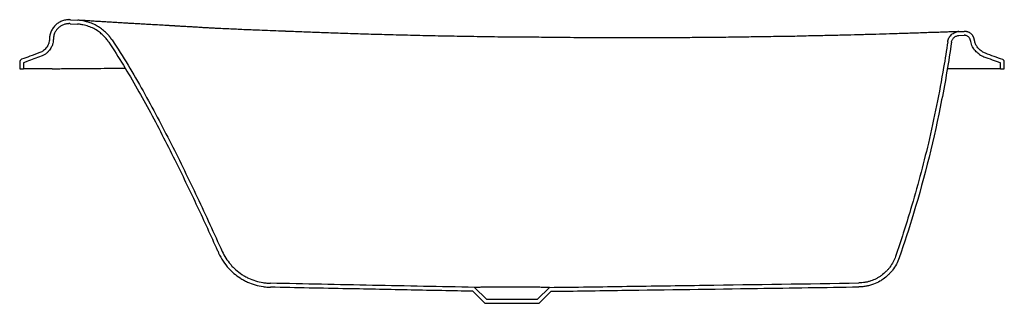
# Model space of a CAD drawing. Header units: millimetres. Extents: x 4747.36 to 4748.36, y 2475.31 to 2475.6.
import ezdxf

# ---------------------------------------------------------------- set-up
doc = ezdxf.new("R2010")
doc.units = ezdxf.units.MM
doc.layers.add('SANINDUSA', color=3, linetype='Continuous')

msp = doc.modelspace()

# ---------------------------------------------------------------- linework, layer by layer
at = {"layer": 'SANINDUSA'}
for p, q in [((4747.4122, 2475.6013), (4747.4199, 2475.6008)), ((4747.412, 2475.5973), (4747.4196, 2475.5968)), ((4748.3146, 2475.5893), (4748.32, 2475.5895)), ((4748.3147, 2475.5853), (4748.3202, 2475.5855)), ((4747.3607, 2475.5584), (4747.3607, 2475.5514)), ((4747.3607, 2475.5514), (4747.3647, 2475.5514)), ((4747.3647, 2475.5577), (4747.3647, 2475.5514)), ((4747.3936, 2475.5514), (4747.3647, 2475.5514)), ((4748.3567, 2475.5514), (4748.316, 2475.5514)), ((4748.3567, 2475.5514), (4748.3567, 2475.5577)), ((4748.3567, 2475.5514), (4748.3607, 2475.5514)), ((4748.3607, 2475.5514), (4748.3607, 2475.5584)), ((4747.8331, 2475.3135), (4747.8209, 2475.3256)), ((4747.8347, 2475.3175), (4747.8226, 2475.3296)), ((4747.8988, 2475.3296), (4747.8867, 2475.3175)), ((4747.9005, 2475.3256), (4747.8884, 2475.3135)), ((4747.8331, 2475.3135), (4747.8884, 2475.3135)), ((4747.8347, 2475.3175), (4747.8867, 2475.3175))]:
    msp.add_line(p, q, dxfattribs=at)
for points, knots in [([(4747.4122, 2475.6013), (4747.4121, 2475.6013), (4747.4118, 2475.6013), (4747.4113, 2475.6014), (4747.4109, 2475.6014), (4747.4104, 2475.6014), (4747.41, 2475.6013), (4747.4095, 2475.6013), (4747.4091, 2475.6013), (4747.4087, 2475.6012), (4747.4077, 2475.6011), (4747.4062, 2475.6008), (4747.4043, 2475.6003), (4747.4024, 2475.5995), (4747.4, 2475.5982), (4747.3973, 2475.5962), (4747.3951, 2475.5937), (4747.3936, 2475.5914), (4747.3927, 2475.5896), (4747.3919, 2475.5878), (4747.3915, 2475.5862), (4747.3913, 2475.585), (4747.3911, 2475.5842), (4747.391, 2475.5834), (4747.391, 2475.5826), (4747.3909, 2475.5821), (4747.3909, 2475.5818)], [0, 0, 0, 0, 0.01392, 0.02781, 0.04167, 0.0555, 0.06931, 0.08311, 0.09691, 0.11071, 0.12451, 0.18719, 0.24985, 0.31237, 0.37488, 0.49968, 0.62489, 0.68724, 0.7496, 0.81227, 0.87496, 0.90001, 0.925, 0.94996, 0.97495, 1, 1, 1, 1]), ([(4747.4545, 2475.5808), (4747.4544, 2475.581), (4747.4541, 2475.5813), (4747.4538, 2475.5819), (4747.4534, 2475.5824), (4747.453, 2475.5829), (4747.4527, 2475.5834), (4747.4523, 2475.5839), (4747.4519, 2475.5844), (4747.4511, 2475.5854), (4747.4498, 2475.5868), (4747.4479, 2475.5886), (4747.446, 2475.5904), (4747.4432, 2475.5925), (4747.4396, 2475.595), (4747.4349, 2475.5973), (4747.43, 2475.5991), (4747.4258, 2475.6001), (4747.4228, 2475.6006), (4747.4213, 2475.6007), (4747.4205, 2475.6008), (4747.4201, 2475.6008), (4747.4199, 2475.6008)], [0, 0, 0, 0, 0.015278, 0.030547, 0.04581, 0.061069, 0.076328, 0.091589, 0.106856, 0.122132, 0.184413, 0.246707, 0.309835, 0.372977, 0.500057, 0.627136, 0.753352, 0.877876, 0.939286, 0.969736, 0.98471, 1, 1, 1, 1]), ([(4747.4272, 2475.6004), (4747.4265, 2475.6004), (4747.4244, 2475.6005), (4747.4221, 2475.6007), (4747.4202, 2475.6008), (4747.42, 2475.6008), (4747.4199, 2475.6008)], [0, 0, 0, 0, 0.13996, 0.42708, 0.71337, 1, 1, 1, 1]), ([(4747.5082, 2475.5956), (4747.5057, 2475.5957), (4747.5009, 2475.596), (4747.4942, 2475.5963), (4747.4882, 2475.5967), (4747.4828, 2475.597), (4747.478, 2475.5973), (4747.4737, 2475.5975), (4747.4693, 2475.5978), (4747.4645, 2475.5981), (4747.4592, 2475.5984), (4747.4537, 2475.5987), (4747.448, 2475.5991), (4747.442, 2475.5994), (4747.4362, 2475.5998), (4747.4311, 2475.6001), (4747.4286, 2475.6003), (4747.4272, 2475.6004)], [0, 0, 0, 0, 0.06449, 0.12517, 0.18137, 0.2332, 0.28071, 0.32396, 0.36404, 0.41784, 0.47931, 0.5481, 0.62424, 0.7079, 0.81669, 0.92351, 1, 1, 1, 1]), ([(4747.412, 2475.5973), (4747.4117, 2475.5973), (4747.4115, 2475.5974), (4747.411, 2475.5974), (4747.4108, 2475.5974), (4747.4103, 2475.5973), (4747.4101, 2475.5973), (4747.4093, 2475.5973), (4747.4088, 2475.5972), (4747.4077, 2475.597), (4747.4072, 2475.5969), (4747.4061, 2475.5966), (4747.4056, 2475.5965), (4747.404, 2475.5958), (4747.403, 2475.5953), (4747.4011, 2475.594), (4747.4002, 2475.5933), (4747.3986, 2475.5917), (4747.3979, 2475.5908), (4747.3967, 2475.5888), (4747.3962, 2475.5878), (4747.3956, 2475.586), (4747.3954, 2475.5852), (4747.3952, 2475.5841), (4747.3951, 2475.5839), (4747.3951, 2475.5833), (4747.395, 2475.5831), (4747.395, 2475.5828), (4747.395, 2475.5826), (4747.395, 2475.5824), (4747.395, 2475.5823), (4747.3949, 2475.5821), (4747.3949, 2475.582), (4747.3949, 2475.5818), (4747.3949, 2475.5817), (4747.3949, 2475.5817)], [0, 0, 0, 0, 0.02716, 0.02716, 0.05433, 0.05433, 0.08149, 0.08149, 0.14514, 0.14514, 0.20879, 0.20879, 0.27244, 0.27244, 0.40499, 0.40499, 0.53755, 0.53755, 0.6701, 0.6701, 0.80265, 0.80265, 0.8941, 0.8941, 0.92837, 0.92837, 0.9542, 0.9542, 0.96946, 0.96946, 0.98192, 0.98192, 0.99439, 0.99439, 1, 1, 1, 1]), ([(4747.4512, 2475.5786), (4747.4511, 2475.5787), (4747.451, 2475.5789), (4747.4508, 2475.5792), (4747.4507, 2475.5793), (4747.4505, 2475.5796), (4747.4504, 2475.5798), (4747.4502, 2475.58), (4747.4501, 2475.5802), (4747.4497, 2475.5806), (4747.4495, 2475.5809), (4747.4488, 2475.5819), (4747.4483, 2475.5825), (4747.4467, 2475.5842), (4747.4456, 2475.5853), (4747.4433, 2475.5874), (4747.4421, 2475.5884), (4747.4377, 2475.5916), (4747.4342, 2475.5934), (4747.4296, 2475.5949), (4747.4287, 2475.5952), (4747.4269, 2475.5957), (4747.4259, 2475.596), (4747.4244, 2475.5963), (4747.4239, 2475.5963), (4747.4227, 2475.5965), (4747.4221, 2475.5966), (4747.4213, 2475.5967), (4747.421, 2475.5967), (4747.4205, 2475.5968), (4747.4204, 2475.5968), (4747.42, 2475.5968), (4747.4198, 2475.5968), (4747.4196, 2475.5968)], [0, 0, 0, 0, 0.013703, 0.013703, 0.027706, 0.027706, 0.041709, 0.041709, 0.055712, 0.055712, 0.08672, 0.08672, 0.148526, 0.148526, 0.272138, 0.272138, 0.395751, 0.395751, 0.706011, 0.706011, 0.77959, 0.77959, 0.857946, 0.857946, 0.901517, 0.901517, 0.948511, 0.948511, 0.970902, 0.970902, 0.984008, 0.984008, 1, 1, 1, 1]), ([(4747.6307, 2475.5896), (4747.6283, 2475.5897), (4747.6185, 2475.59), (4747.6063, 2475.5905), (4747.5939, 2475.591), (4747.5864, 2475.5913), (4747.5789, 2475.5917), (4747.5711, 2475.592), (4747.5647, 2475.5923), (4747.5594, 2475.5926), (4747.5556, 2475.5928), (4747.5517, 2475.593), (4747.5486, 2475.5932), (4747.5461, 2475.5933), (4747.5439, 2475.5935), (4747.5417, 2475.5936), (4747.5398, 2475.5937), (4747.5383, 2475.5938), (4747.5368, 2475.5939), (4747.5351, 2475.594), (4747.5334, 2475.5941), (4747.5316, 2475.5942), (4747.5295, 2475.5943), (4747.5271, 2475.5945), (4747.5247, 2475.5946), (4747.5225, 2475.5947), (4747.5208, 2475.5948), (4747.5194, 2475.5949), (4747.5181, 2475.595), (4747.5164, 2475.5951), (4747.5147, 2475.5952), (4747.5131, 2475.5953), (4747.5117, 2475.5954), (4747.5101, 2475.5955), (4747.5089, 2475.5955), (4747.5083, 2475.5956), (4747.5082, 2475.5956)], [0, 0, 0, 0, 0.05656, 0.23201, 0.29162, 0.35145, 0.41142, 0.4716, 0.53881, 0.5654, 0.59866, 0.63082, 0.65985, 0.67514, 0.6919, 0.71372, 0.72983, 0.73777, 0.75262, 0.76718, 0.77941, 0.79449, 0.81245, 0.83353, 0.85641, 0.87512, 0.88956, 0.90114, 0.91086, 0.92509, 0.94387, 0.95551, 0.96838, 0.98246, 0.99777, 1, 1, 1, 1]), ([(4747.3909, 2475.5817), (4747.3909, 2475.5802), (4747.3906, 2475.5787), (4747.3901, 2475.5769), (4747.3899, 2475.5766), (4747.3896, 2475.5759), (4747.3895, 2475.5755), (4747.389, 2475.5745), (4747.3886, 2475.5739), (4747.3877, 2475.5727), (4747.3872, 2475.5721), (4747.3862, 2475.571), (4747.3856, 2475.5705), (4747.3847, 2475.5699), (4747.3844, 2475.5697), (4747.3838, 2475.5692), (4747.3835, 2475.569), (4747.3825, 2475.5685), (4747.3818, 2475.5682), (4747.3811, 2475.5679)], [0, 0, 0, 0, 0.25, 0.25, 0.3125, 0.3125, 0.375, 0.375, 0.5, 0.5, 0.625, 0.625, 0.75, 0.75, 0.8125, 0.8125, 0.875, 0.875, 1, 1, 1, 1]), ([(4747.3949, 2475.5816), (4747.3949, 2475.5802), (4747.3947, 2475.5787), (4747.3942, 2475.5768), (4747.3941, 2475.5763), (4747.3937, 2475.5752), (4747.3934, 2475.5746), (4747.393, 2475.5736), (4747.3927, 2475.5731), (4747.392, 2475.5719), (4747.3916, 2475.5712), (4747.3905, 2475.5698), (4747.3898, 2475.569), (4747.3884, 2475.5677), (4747.3877, 2475.567), (4747.3861, 2475.5659), (4747.3852, 2475.5654), (4747.3837, 2475.5647), (4747.3831, 2475.5644), (4747.3825, 2475.5642)], [0, 0, 0, 0, 0.18768, 0.18768, 0.26405, 0.26405, 0.34042, 0.34042, 0.41678, 0.41678, 0.52285, 0.52285, 0.6527, 0.6527, 0.78255, 0.78255, 0.9124, 0.9124, 1, 1, 1, 1]), ([(4747.4545, 2475.5808), (4747.4657, 2475.564), (4747.4761, 2475.5467), (4747.4909, 2475.5202), (4747.4957, 2475.5114), (4747.5052, 2475.4935), (4747.5099, 2475.4845), (4747.5236, 2475.4575), (4747.5324, 2475.4394), (4747.5497, 2475.4028), (4747.5581, 2475.3844), (4747.5665, 2475.366)], [0, 0, 0, 0, 0.25, 0.25, 0.375, 0.375, 0.5, 0.5, 0.75, 0.75, 1, 1, 1, 1]), ([(4747.8607, 2475.5836), (4747.8512, 2475.5837), (4747.8327, 2475.584), (4747.8056, 2475.5844), (4747.7797, 2475.5849), (4747.7551, 2475.5855), (4747.7318, 2475.5861), (4747.7099, 2475.5867), (4747.6894, 2475.5874), (4747.67, 2475.588), (4747.6518, 2475.5887), (4747.6389, 2475.5892), (4747.632, 2475.5895), (4747.6308, 2475.5895)], [0, 0, 0, 0, 0.12324, 0.24086, 0.35305, 0.45989, 0.56144, 0.65606, 0.74563, 0.83015, 0.90964, 0.98408, 1, 1, 1, 1]), ([(4747.8688, 2475.5836), (4747.8676, 2475.5837), (4747.8649, 2475.5837), (4747.8623, 2475.5836), (4747.8607, 2475.5836)], [0, 0, 0, 0, 0.47828, 1, 1, 1, 1]), ([(4748.1236, 2475.5841), (4748.117, 2475.584), (4748.1036, 2475.5838), (4748.083, 2475.5835), (4748.0622, 2475.5833), (4748.0412, 2475.5831), (4748.0203, 2475.583), (4747.9992, 2475.583), (4747.9754, 2475.5829), (4747.9489, 2475.583), (4747.9198, 2475.5831), (4747.8931, 2475.5834), (4747.8761, 2475.5836), (4747.8688, 2475.5837)], [0, 0, 0, 0, 0.08093, 0.16361, 0.2481, 0.32974, 0.41178, 0.49491, 0.57734, 0.69054, 0.80351, 0.9158, 1, 1, 1, 1]), ([(4748.1639, 2475.5849), (4748.161, 2475.5848), (4748.1548, 2475.5846), (4748.1452, 2475.5844), (4748.1346, 2475.5843), (4748.1274, 2475.5842), (4748.1236, 2475.5841)], [0, 0, 0, 0, 0.20813, 0.45303, 0.7167, 1, 1, 1, 1]), ([(4748.3146, 2475.5893), (4748.3145, 2475.5893), (4748.3144, 2475.5893), (4748.3137, 2475.5892), (4748.3125, 2475.5892), (4748.3108, 2475.5891), (4748.3088, 2475.5891), (4748.3066, 2475.589), (4748.3043, 2475.5889), (4748.3017, 2475.5888), (4748.2989, 2475.5887), (4748.2958, 2475.5886), (4748.2918, 2475.5884), (4748.2868, 2475.5883), (4748.2806, 2475.5881), (4748.2738, 2475.5878), (4748.2668, 2475.5876), (4748.2596, 2475.5874), (4748.252, 2475.5871), (4748.2423, 2475.5868), (4748.2303, 2475.5865), (4748.216, 2475.5861), (4748.2011, 2475.5857), (4748.1861, 2475.5853), (4748.1736, 2475.5851), (4748.1662, 2475.5849), (4748.1639, 2475.5849)], [0, 0, 0, 0, 0.030816, 0.061671, 0.092704, 0.124053, 0.155849, 0.180488, 0.205412, 0.230674, 0.256323, 0.28241, 0.308978, 0.350248, 0.3927, 0.436465, 0.479052, 0.520208, 0.562499, 0.605989, 0.677404, 0.751835, 0.823072, 0.896799, 0.967928, 1, 1, 1, 1]), ([(4748.3032, 2475.579), (4748.3033, 2475.5796), (4748.3034, 2475.5803), (4748.3038, 2475.5816), (4748.3041, 2475.5822), (4748.3047, 2475.5835), (4748.3051, 2475.5841), (4748.306, 2475.5852), (4748.3065, 2475.5857), (4748.3075, 2475.5867), (4748.3081, 2475.5871), (4748.3094, 2475.5879), (4748.31, 2475.5882), (4748.3113, 2475.5887), (4748.312, 2475.5889), (4748.3133, 2475.5892), (4748.3139, 2475.5893), (4748.3146, 2475.5893)], [0, 0, 0, 0, 0.125, 0.125, 0.25, 0.25, 0.375, 0.375, 0.5, 0.5, 0.625, 0.625, 0.75, 0.75, 0.875, 0.875, 1, 1, 1, 1]), ([(4748.3071, 2475.5784), (4748.3072, 2475.5789), (4748.3073, 2475.5794), (4748.3076, 2475.5803), (4748.3078, 2475.5808), (4748.3082, 2475.5815), (4748.3085, 2475.5819), (4748.3091, 2475.5826), (4748.3094, 2475.583), (4748.3101, 2475.5836), (4748.3105, 2475.5839), (4748.3113, 2475.5844), (4748.3117, 2475.5846), (4748.3126, 2475.5849), (4748.3131, 2475.5851), (4748.3139, 2475.5852), (4748.3143, 2475.5853), (4748.3147, 2475.5853)], [0, 0, 0, 0, 0.14596, 0.14596, 0.26595, 0.26595, 0.38594, 0.38594, 0.50592, 0.50592, 0.62591, 0.62591, 0.74971, 0.74971, 0.88536, 0.88536, 1, 1, 1, 1]), ([(4748.3303, 2475.581), (4748.3303, 2475.5811), (4748.3302, 2475.5813), (4748.3302, 2475.5816), (4748.3301, 2475.5819), (4748.33, 2475.5822), (4748.3299, 2475.5825), (4748.3298, 2475.583), (4748.3295, 2475.5836), (4748.3291, 2475.5844), (4748.3286, 2475.5852), (4748.3279, 2475.5862), (4748.3268, 2475.5872), (4748.3256, 2475.5881), (4748.3245, 2475.5887), (4748.3236, 2475.589), (4748.3227, 2475.5892), (4748.3219, 2475.5894), (4748.3212, 2475.5895), (4748.3206, 2475.5895), (4748.3202, 2475.5895), (4748.32, 2475.5895)], [0, 0, 0, 0, 0.02084, 0.04165, 0.06243, 0.08322, 0.10402, 0.12486, 0.18745, 0.25004, 0.31236, 0.37468, 0.49985, 0.62426, 0.68693, 0.74961, 0.81187, 0.87414, 0.91612, 0.95802, 1, 1, 1, 1]), ([(4748.3263, 2475.5804), (4748.3263, 2475.5805), (4748.3263, 2475.5805), (4748.3263, 2475.5806), (4748.3263, 2475.5807), (4748.3263, 2475.5807), (4748.3263, 2475.5808), (4748.3262, 2475.5809), (4748.3262, 2475.581), (4748.3262, 2475.5812), (4748.3261, 2475.5813), (4748.326, 2475.5816), (4748.3259, 2475.5818), (4748.3257, 2475.5823), (4748.3256, 2475.5825), (4748.3253, 2475.5831), (4748.325, 2475.5834), (4748.3244, 2475.584), (4748.3241, 2475.5842), (4748.3234, 2475.5847), (4748.3231, 2475.5849), (4748.3223, 2475.5852), (4748.3219, 2475.5853), (4748.3214, 2475.5854), (4748.3212, 2475.5854), (4748.321, 2475.5855), (4748.3208, 2475.5855), (4748.3207, 2475.5855), (4748.3206, 2475.5855), (4748.3205, 2475.5855), (4748.3205, 2475.5855), (4748.3204, 2475.5855), (4748.3204, 2475.5855), (4748.3203, 2475.5855), (4748.3202, 2475.5855), (4748.3201, 2475.5855)], [0, 0, 0, 0, 0.01965, 0.01965, 0.03457, 0.03457, 0.04949, 0.04949, 0.08267, 0.08267, 0.11584, 0.11584, 0.19969, 0.19969, 0.28353, 0.28353, 0.42414, 0.42414, 0.56475, 0.56475, 0.70536, 0.70536, 0.84596, 0.84596, 0.89534, 0.89534, 0.93573, 0.93573, 0.95418, 0.95418, 0.96857, 0.96857, 0.98295, 0.98295, 1, 1, 1, 1]), ([(4748.3356, 2475.566), (4748.3344, 2475.5668), (4748.3333, 2475.5677), (4748.3317, 2475.5693), (4748.3311, 2475.5699), (4748.33, 2475.5713), (4748.3295, 2475.572), (4748.3286, 2475.5736), (4748.3282, 2475.5743), (4748.3275, 2475.576), (4748.3272, 2475.5769), (4748.3267, 2475.5787), (4748.3265, 2475.5795), (4748.3263, 2475.5804)], [0, 0, 0, 0, 0.24285, 0.24285, 0.39026, 0.39026, 0.54053, 0.54053, 0.69079, 0.69079, 0.85084, 0.85084, 1, 1, 1, 1]), ([(4748.3378, 2475.5693), (4748.3368, 2475.57), (4748.3359, 2475.5707), (4748.3346, 2475.572), (4748.3342, 2475.5724), (4748.3335, 2475.5734), (4748.3331, 2475.5739), (4748.3321, 2475.5754), (4748.3316, 2475.5764), (4748.331, 2475.5781), (4748.3308, 2475.5787), (4748.3305, 2475.5798), (4748.3304, 2475.5804), (4748.3303, 2475.581)], [0, 0, 0, 0, 0.25, 0.25, 0.375, 0.375, 0.5, 0.5, 0.75, 0.75, 0.875, 0.875, 1, 1, 1, 1]), ([(4747.4512, 2475.5786), (4747.4563, 2475.5709), (4747.4612, 2475.5631), (4747.4756, 2475.5394), (4747.4847, 2475.5233), (4747.498, 2475.4986), (4747.5025, 2475.4901), (4747.5113, 2475.473), (4747.5156, 2475.4644), (4747.5271, 2475.4412), (4747.5341, 2475.4265), (4747.548, 2475.397), (4747.5547, 2475.3822), (4747.5619, 2475.3663), (4747.5624, 2475.3654), (4747.5628, 2475.3644)], [0, 0, 0, 0, 0.11492, 0.11492, 0.34476, 0.34476, 0.46386, 0.46386, 0.58295, 0.58295, 0.78481, 0.78481, 0.98668, 0.98668, 1, 1, 1, 1]), ([(4748.3032, 2475.579), (4748.3019, 2475.5703), (4748.2965, 2475.5357), (4748.285, 2475.4787), (4748.2679, 2475.4149), (4748.2557, 2475.3768), (4748.2502, 2475.361)], [0.069516, 0.069516, 0.069516, 0.069516, 0.16681, 0.455307, 0.711574, 0.896295, 0.896295, 0.896295, 0.896295]), ([(4748.3071, 2475.5784), (4748.3043, 2475.5588), (4748.3009, 2475.5393), (4748.2895, 2475.481), (4748.28, 2475.4425), (4748.264, 2475.3895), (4748.2591, 2475.3746), (4748.254, 2475.3597)], [0.069516, 0.069516, 0.069516, 0.069516, 0.287488, 0.287488, 0.723433, 0.723433, 0.896295, 0.896295, 0.896295, 0.896295]), ([(4747.3627, 2475.5612), (4747.3624, 2475.5611), (4747.3621, 2475.5609), (4747.3618, 2475.5606), (4747.3617, 2475.5605), (4747.3615, 2475.5603), (4747.3614, 2475.5602), (4747.3612, 2475.5599), (4747.3611, 2475.5598), (4747.361, 2475.5595), (4747.3609, 2475.5594), (4747.3608, 2475.5591), (4747.3608, 2475.559), (4747.3607, 2475.5587), (4747.3607, 2475.5585), (4747.3607, 2475.5584)], [0, 0, 0, 0, 0.25, 0.25, 0.375, 0.375, 0.5, 0.5, 0.625, 0.625, 0.75, 0.75, 0.875, 0.875, 1, 1, 1, 1]), ([(4747.3811, 2475.5679), (4747.3777, 2475.5667), (4747.3716, 2475.5644), (4747.3655, 2475.5622), (4747.3627, 2475.5612)], [0, 0, 0, 0, 0.54939, 1, 1, 1, 1]), ([(4747.3825, 2475.5642), (4747.3777, 2475.5624), (4747.3728, 2475.5606), (4747.3669, 2475.5585), (4747.3658, 2475.5581), (4747.3647, 2475.5577)], [0, 0, 0, 0, 0.78752, 0.78752, 0.964442, 0.964442, 0.964442, 0.964442]), ([(4748.3356, 2475.566), (4748.3363, 2475.5655), (4748.337, 2475.5651), (4748.3385, 2475.5644), (4748.3392, 2475.5641), (4748.3399, 2475.5638)], [0, 0, 0, 0, 0.51797, 0.51797, 1, 1, 1, 1]), ([(4748.3412, 2475.5676), (4748.3442, 2475.5665), (4748.35, 2475.5644), (4748.3558, 2475.5622), (4748.3588, 2475.5612)], [0, 0, 0, 0, 0.5, 1, 1, 1, 1]), ([(4748.3607, 2475.5584), (4748.3607, 2475.5587), (4748.3607, 2475.559), (4748.3605, 2475.5594), (4748.3605, 2475.5595), (4748.3604, 2475.5598), (4748.3603, 2475.5599), (4748.3601, 2475.5602), (4748.36, 2475.5603), (4748.3598, 2475.5605), (4748.3597, 2475.5606), (4748.3594, 2475.5608), (4748.3593, 2475.5609), (4748.359, 2475.5611), (4748.3589, 2475.5611), (4748.3588, 2475.5612)], [0, 0, 0, 0, 0.25, 0.25, 0.375, 0.375, 0.5, 0.5, 0.625, 0.625, 0.75, 0.75, 0.875, 0.875, 1, 1, 1, 1]), ([(4747.3936, 2475.5514), (4747.3958, 2475.5515), (4747.3999, 2475.5516), (4747.4059, 2475.5517), (4747.4116, 2475.5518), (4747.4173, 2475.5518), (4747.4229, 2475.5519), (4747.4286, 2475.5519), (4747.4343, 2475.5519), (4747.4468, 2475.552), (4747.4574, 2475.5521), (4747.4679, 2475.5522)], [0, 0, 0, 0, 0.090725, 0.169248, 0.246743, 0.324239, 0.401734, 0.479229, 0.556724, 0.634219, 0.992352, 0.992352, 0.992352, 0.992352]), ([(4747.5628, 2475.3644), (4747.5641, 2475.3615), (4747.5656, 2475.3588), (4747.5691, 2475.3536), (4747.571, 2475.3511), (4747.5739, 2475.3479), (4747.5748, 2475.3471), (4747.5765, 2475.3454), (4747.5774, 2475.3446), (4747.5802, 2475.3422), (4747.5823, 2475.3406), (4747.5857, 2475.3384), (4747.587, 2475.3377), (4747.5895, 2475.3363), (4747.5908, 2475.3356), (4747.5946, 2475.3339), (4747.5972, 2475.3329), (4747.6025, 2475.3314), (4747.6052, 2475.3308), (4747.6096, 2475.3301), (4747.6112, 2475.33), (4747.6137, 2475.3298), (4747.6146, 2475.3298), (4747.6154, 2475.3298)], [0, 0, 0, 0, 0.14123, 0.14123, 0.28247, 0.28247, 0.33612, 0.33612, 0.38978, 0.38978, 0.50852, 0.50852, 0.5735, 0.5735, 0.63849, 0.63849, 0.763, 0.763, 0.88751, 0.88751, 0.96314, 0.96314, 1, 1, 1, 1]), ([(4747.5665, 2475.366), (4747.5675, 2475.3637), (4747.5688, 2475.3614), (4747.5715, 2475.3571), (4747.573, 2475.355), (4747.5751, 2475.3526), (4747.5756, 2475.3521), (4747.5764, 2475.3511), (4747.5769, 2475.3506), (4747.5783, 2475.3493), (4747.5792, 2475.3484), (4747.5821, 2475.3458), (4747.5841, 2475.3442), (4747.5873, 2475.3421), (4747.5884, 2475.3415), (4747.5907, 2475.3402), (4747.5919, 2475.3396), (4747.5954, 2475.3379), (4747.5978, 2475.337), (4747.6027, 2475.3355), (4747.6052, 2475.3349), (4747.609, 2475.3343), (4747.6103, 2475.3341), (4747.6129, 2475.3339), (4747.6142, 2475.3338), (4747.6155, 2475.3338)], [0, 0, 0, 0, 0.125, 0.125, 0.25, 0.25, 0.28125, 0.28125, 0.3125, 0.3125, 0.375, 0.375, 0.5, 0.5, 0.5625, 0.5625, 0.625, 0.625, 0.75, 0.75, 0.875, 0.875, 0.9375, 0.9375, 1, 1, 1, 1]), ([(4748.2502, 2475.361), (4748.2496, 2475.3591), (4748.2488, 2475.3572), (4748.2469, 2475.3536), (4748.2458, 2475.3519), (4748.244, 2475.3494), (4748.2433, 2475.3486), (4748.242, 2475.3471), (4748.2413, 2475.3463), (4748.2391, 2475.3442), (4748.2376, 2475.3429), (4748.2355, 2475.3414), (4748.2351, 2475.3411), (4748.2342, 2475.3405), (4748.2338, 2475.3402), (4748.2325, 2475.3394), (4748.2316, 2475.3389), (4748.2289, 2475.3375), (4748.227, 2475.3367), (4748.2241, 2475.3358), (4748.2231, 2475.3355), (4748.2216, 2475.3351), (4748.2211, 2475.335), (4748.2201, 2475.3348), (4748.2196, 2475.3347), (4748.2171, 2475.3343), (4748.2151, 2475.3341), (4748.213, 2475.3341)], [0, 0, 0, 0, 0.125, 0.125, 0.25, 0.25, 0.3125, 0.3125, 0.375, 0.375, 0.5, 0.5, 0.53125, 0.53125, 0.5625, 0.5625, 0.625, 0.625, 0.75, 0.75, 0.8125, 0.8125, 0.84375, 0.84375, 0.875, 0.875, 1, 1, 1, 1]), ([(4748.254, 2475.3597), (4748.2532, 2475.3574), (4748.2523, 2475.3552), (4748.25, 2475.351), (4748.2487, 2475.349), (4748.2466, 2475.3463), (4748.2458, 2475.3454), (4748.2443, 2475.3437), (4748.2436, 2475.343), (4748.2412, 2475.3406), (4748.2394, 2475.3392), (4748.2365, 2475.3372), (4748.2355, 2475.3365), (4748.2323, 2475.3347), (4748.2301, 2475.3337), (4748.2265, 2475.3323), (4748.2252, 2475.3319), (4748.2226, 2475.3312), (4748.2213, 2475.3309), (4748.2186, 2475.3305), (4748.2173, 2475.3303), (4748.215, 2475.3301), (4748.214, 2475.3301), (4748.2131, 2475.3301)], [0, 0, 0, 0, 0.13329, 0.13329, 0.26658, 0.26658, 0.32837, 0.32837, 0.39017, 0.39017, 0.51606, 0.51606, 0.58515, 0.58515, 0.72155, 0.72155, 0.79658, 0.79658, 0.87161, 0.87161, 0.94664, 0.94664, 1, 1, 1, 1]), ([(4747.8226, 2475.3296), (4747.8053, 2475.33), (4747.788, 2475.3303), (4747.7535, 2475.331), (4747.7363, 2475.3313), (4747.6845, 2475.3324), (4747.65, 2475.3331), (4747.6155, 2475.3338)], [0, 0, 0, 0, 0.25, 0.25, 0.5, 0.5, 1, 1, 1, 1]), ([(4747.8988, 2475.3296), (4747.9119, 2475.3298), (4747.925, 2475.3299), (4747.9512, 2475.3303), (4747.9643, 2475.3305), (4748.0036, 2475.3311), (4748.0297, 2475.3314), (4748.1083, 2475.3326), (4748.1606, 2475.3333), (4748.213, 2475.3341)], [0, 0, 0, 0, 0.125, 0.125, 0.25, 0.25, 0.5, 0.5, 1, 1, 1, 1]), ([(4747.9005, 2475.3256), (4747.9244, 2475.3259), (4747.9483, 2475.3263), (4748.0182, 2475.3273), (4748.0642, 2475.3279), (4748.1445, 2475.3291), (4748.1788, 2475.3296), (4748.2131, 2475.3301)], [0.005167, 0.005167, 0.005167, 0.005167, 0.233394, 0.233394, 0.672518, 0.672518, 1, 1, 1, 1]), ([(4747.8209, 2475.3256), (4747.8, 2475.3261), (4747.7791, 2475.3265), (4747.7367, 2475.3273), (4747.7153, 2475.3278), (4747.6677, 2475.3287), (4747.6415, 2475.3292), (4747.6154, 2475.3298)], [0.007772, 0.007772, 0.007772, 0.007772, 0.310536, 0.310536, 0.621072, 0.621072, 1, 1, 1, 1]), ([(4747.8279, 2475.3296), (4747.827, 2475.3296), (4747.8263, 2475.3296), (4747.8249, 2475.3296), (4747.8244, 2475.3296), (4747.8237, 2475.3296), (4747.8235, 2475.3296), (4747.8232, 2475.3296), (4747.823, 2475.3296), (4747.8227, 2475.3296), (4747.8226, 2475.3296), (4747.8226, 2475.3296)], [0, 0, 0, 0, 0.25, 0.25, 0.5, 0.5, 0.625, 0.625, 0.75, 0.75, 1, 1, 1, 1]), ([(4747.8607, 2475.3297), (4747.8591, 2475.3297), (4747.8574, 2475.3297), (4747.8542, 2475.3297), (4747.8525, 2475.3297), (4747.8501, 2475.3297), (4747.8493, 2475.3297), (4747.8478, 2475.3297), (4747.847, 2475.3297), (4747.8447, 2475.3297), (4747.8433, 2475.3297), (4747.8411, 2475.3297), (4747.8404, 2475.3297), (4747.839, 2475.3297), (4747.8384, 2475.3297), (4747.8364, 2475.3297), (4747.8351, 2475.3297), (4747.8328, 2475.3297), (4747.8317, 2475.3297), (4747.8297, 2475.3297), (4747.8287, 2475.3297), (4747.8279, 2475.3296)], [0, 0, 0, 0, 0.125, 0.125, 0.25, 0.25, 0.3125, 0.3125, 0.375, 0.375, 0.5, 0.5, 0.5625, 0.5625, 0.625, 0.625, 0.75, 0.75, 0.875, 0.875, 1, 1, 1, 1]), ([(4747.8988, 2475.3296), (4747.8988, 2475.3296), (4747.8986, 2475.3296), (4747.8979, 2475.3296), (4747.8976, 2475.3296), (4747.8968, 2475.3296), (4747.8964, 2475.3296), (4747.895, 2475.3296), (4747.8938, 2475.3296), (4747.8918, 2475.3296), (4747.891, 2475.3296), (4747.8894, 2475.3297), (4747.8886, 2475.3297), (4747.8868, 2475.3297), (4747.8859, 2475.3297), (4747.884, 2475.3297), (4747.883, 2475.3297), (4747.8799, 2475.3297), (4747.8777, 2475.3297), (4747.8742, 2475.3297), (4747.8731, 2475.3297), (4747.8713, 2475.3297), (4747.8706, 2475.3297), (4747.8694, 2475.3297), (4747.8688, 2475.3297), (4747.8657, 2475.3297), (4747.8632, 2475.3297), (4747.8607, 2475.3297)], [0, 0, 0, 0, 0.125, 0.125, 0.1875, 0.1875, 0.25, 0.25, 0.375, 0.375, 0.4375, 0.4375, 0.5, 0.5, 0.5625, 0.5625, 0.625, 0.625, 0.75, 0.75, 0.8125, 0.8125, 0.84375, 0.84375, 0.875, 0.875, 1, 1, 1, 1])]:
    msp.add_open_spline(points, degree=3, knots=knots, dxfattribs=at)
for points in [[(4748.3378, 2475.5693), (4748.3389, 2475.5686), (4748.3401, 2475.568), (4748.3412, 2475.5676)], [(4748.3399, 2475.5638), (4748.3455, 2475.5618), (4748.3511, 2475.5597), (4748.3567, 2475.5577)], [(4748.316, 2475.5514), (4748.3122, 2475.5514), (4748.3083, 2475.5514), (4748.3029, 2475.5515)]]:
    msp.add_open_spline(points, degree=3, dxfattribs=at)

doc.saveas('drawing.dxf')
